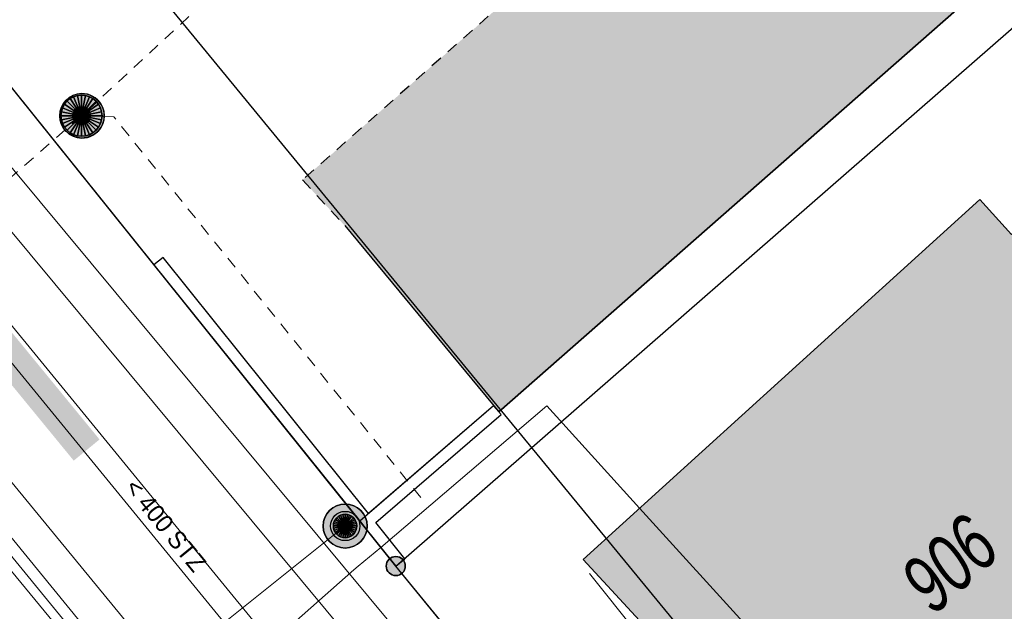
# Model space of a CAD drawing. Header units: metres. Extents: x 2695560 to 2696939, y 1260529 to 1262050.
# Tile 157 of 256: x 2695708 to 2695725, y 1260942 to 1260952. Entities that reach past the tile are written whole.
import ezdxf

# ---------------------------------------------------------------- set-up
doc = ezdxf.new("R2010")
doc.units = ezdxf.units.M
doc.linetypes.add('AUSGEZOGEN', pattern=[0])
doc.linetypes.add('VERDECKT2_S2', pattern=[0.36, 0.2, -0.16])
for name, color, linetype in [('XR$1$AV_Flächen (EO)', 7, 'AUSGEZOGEN'), ('XR$1$AV_Gebäudeflächen (BB)', 7, 'AUSGEZOGEN'), ('XR$1$AV_Gebäudeflächen (EO)', 7, 'AUSGEZOGEN'), ('XR$1$AV_Grenzpunkte', 7, 'AUSGEZOGEN'), ('XR$1$AV_Linien (BB)', 7, 'AUSGEZOGEN'), ('XR$1$AV_Versicherung-Nr.', 7, 'AUSGEZOGEN'), ('XR$1$AW_LK_Schachtdeckel', 24, 'AUSGEZOGEN'), ('XR$1$Liegenschaftsgrenzen', 7, 'AUSGEZOGEN'), ('XR$1$PFAV', 255, 'AUSGEZOGEN'), ('XR$1$PFAW', 255, 'AUSGEZOGEN'), ('XR$1$PFWA', 255, 'AUSGEZOGEN'), ('XR$1$RP_Abstandslinie', 7, 'AUSGEZOGEN'), ('XR$1$WA_LK_Hydrant', 171, 'AUSGEZOGEN')]:
    doc.layers.add(name, color=color, linetype=linetype)
for name, color, linetype, lineweight in [('XR$2$ABW-Linie-R-genau', 4, 'AUSGEZOGEN', 18), ('XR$2$ABW-Linie-R-ungenau', 4, 'VERDECKT2_S2', 18), ('XR$2$ABW-LinieFlaeche-R-genau', 4, 'AUSGEZOGEN', 18), ('XR$2$ABW-Punkt', 6, 'AUSGEZOGEN', 18), ('XR$2$ELE-Flaeche-oberirdisch', 1, 'AUSGEZOGEN', 18), ('XR$2$GAS-Linie-genau', 12, 'AUSGEZOGEN', 18), ('XR$2$KOM-Linie-U-genau', 91, 'AUSGEZOGEN', 18), ('XR$2$KOM-LinieFlaeche-U-genau', 91, 'AUSGEZOGEN', 18), ('XR$2$WAS-Linie-genau', 5, 'AUSGEZOGEN', 18), ('XR$2$WAS-Punkt', 5, 'AUSGEZOGEN', 18), ('XR$2$WEI-Text', 59, 'AUSGEZOGEN', 18)]:
    doc.layers.add(name, color=color, linetype=linetype, lineweight=lineweight)
doc.styles.add('ARIAL', font='arial.ttf')
doc.styles.add('TXT', font='txt')

# ---------------------------------------------------------------- blocks, each defined once
blk = doc.blocks.new('BAV15')
at = {"layer": 'XR$1$PFAV', "transparency": 33554687}
blk.add_hatch(color=7, dxfattribs=at).paths.add_polyline_path([(0.5, 0), (0.49, 0.101), (0.459, 0.197), (0.41, 0.286), (0.344, 0.362), (0.264, 0.424), (0.174, 0.469), (0.076, 0.494), (-0.025, 0.499), (-0.125, 0.484), (-0.22, 0.449), (-0.306, 0.395), (-0.379, 0.326), (-0.437, 0.243), (-0.477, 0.15), (-0.497, 0.051), (-0.497, -0.051), (-0.477, -0.15), (-0.437, -0.243), (-0.379, -0.326), (-0.306, -0.395), (-0.22, -0.449), (-0.125, -0.484), (-0.025, -0.499), (0.076, -0.494), (0.174, -0.469), (0.264, -0.424), (0.344, -0.362), (0.41, -0.286), (0.459, -0.197), (0.49, -0.101)])
at = {"color": 7, "transparency": 33554687}
for start, end in [(90, 270), (270, 90)]:
    blk.add_arc((0, 0), 0.5, start, end, dxfattribs=at)
at = {"layer": 'XR$1$PFAV', "transparency": 33554687}
blk.add_circle((0, 0), 0.5, dxfattribs=at)
blk = doc.blocks.new('COMPLEXOBJECT_1445')
at = {"layer": 'XR$1$RP_Abstandslinie', "color": 7, "linetype": 'AUSGEZOGEN', "transparency": 33554687}
blk.add_line((5695.64, 10969.48), (5728.98, 10928.9), dxfattribs=at)
blk = doc.blocks.new('BAW2088')
at = {"layer": 'XR$1$PFAW', "transparency": 33554687}
blk.add_hatch(color=253, dxfattribs=at).paths.add_polyline_path([(0.51, 0), (0.5, 0.101), (0.47, 0.197), (0.421, 0.286), (0.355, 0.362), (0.275, 0.424), (0.184, 0.469), (0.086, 0.494), (-0.015, 0.499), (-0.115, 0.484), (-0.21, 0.449), (-0.296, 0.395), (-0.369, 0.326), (-0.427, 0.243), (-0.467, 0.15), (-0.487, 0.051), (-0.487, -0.051), (-0.467, -0.15), (-0.427, -0.243), (-0.369, -0.326), (-0.296, -0.395), (-0.21, -0.449), (-0.115, -0.484), (-0.015, -0.499), (0.086, -0.494), (0.184, -0.469), (0.275, -0.424), (0.355, -0.362), (0.421, -0.286), (0.47, -0.197), (0.5, -0.101)])
at = {"transparency": 33554687}
for start, end in [(91.1948, 268.8052), (268.8052, 91.1948)]:
    blk.add_arc((0.01, 0), 0.5, start, end, dxfattribs=at)
at = {"layer": 'XR$1$PFAW', "transparency": 33554687}
blk.add_circle((0.01, 0), 0.5, dxfattribs=at)
blk = doc.blocks.new('BWA2009')
at = {"true_color": 0x000000, "transparency": 33554687}
blk.add_hatch(color=18, dxfattribs=at).paths.add_polyline_path([(0.333, 0), (0.327, 0.067), (0.306, 0.131), (0.274, 0.19), (0.23, 0.242), (0.176, 0.283), (0.116, 0.313), (0.05, 0.329), (-0.017, 0.333), (-0.084, 0.323), (-0.147, 0.299), (-0.204, 0.264), (-0.253, 0.217), (-0.291, 0.162), (-0.318, 0.1), (-0.332, 0.034), (-0.332, -0.034), (-0.318, -0.1), (-0.291, -0.162), (-0.253, -0.217), (-0.204, -0.264), (-0.147, -0.299), (-0.084, -0.323), (-0.017, -0.333), (0.05, -0.329), (0.116, -0.313), (0.176, -0.283), (0.23, -0.242), (0.274, -0.19), (0.306, -0.131), (0.327, -0.067)])
at = {"layer": 'XR$1$PFWA', "transparency": 33554687}
blk.add_hatch(color=7, dxfattribs=at).paths.add_polyline_path([(0.5, 0), (0.49, 0.101), (0.459, 0.197), (0.41, 0.286), (0.344, 0.362), (0.264, 0.424), (0.174, 0.469), (0.076, 0.494), (-0.025, 0.499), (-0.125, 0.484), (-0.22, 0.449), (-0.306, 0.395), (-0.379, 0.326), (-0.437, 0.243), (-0.477, 0.15), (-0.497, 0.051), (-0.497, -0.051), (-0.477, -0.15), (-0.437, -0.243), (-0.379, -0.326), (-0.306, -0.395), (-0.22, -0.449), (-0.125, -0.484), (-0.025, -0.499), (0.076, -0.494), (0.174, -0.469), (0.264, -0.424), (0.344, -0.362), (0.41, -0.286), (0.459, -0.197), (0.49, -0.101)])
at = {"transparency": 33554687}
blk.add_circle((0, 0), 0.333, dxfattribs=at)
for start, end in [(90, 180), (0, 90), (180, 270), (270, 0)]:
    blk.add_arc((0, 0), 0.5, start, end, dxfattribs=at)
at = {"layer": 'XR$1$PFWA', "transparency": 33554687}
blk.add_circle((0, 0), 0.5, dxfattribs=at)
blk = doc.blocks.new('WAS-OBERFLURHYDRANT')
at = {"layer": 'XR$2$WAS-Punkt', "linetype": 'AUSGEZOGEN', "transparency": 33554687}
blk.add_hatch(color=5, dxfattribs=at).paths.add_polyline_path([(0, -200), (20, -199), (40, -196), (60, -191), (79, -184), (97, -175), (114, -164), (130, -152), (145, -138), (158, -122), (170, -106), (180, -88), (188, -69), (194, -50), (198, -30), (200, -10), (200, 10), (198, 30), (194, 50), (188, 69), (180, 88), (170, 106), (158, 122), (145, 138), (130, 152), (114, 164), (97, 175), (79, 184), (60, 191), (40, 196), (20, 199), (0, 200), (-20, 199), (-40, 196), (-60, 191), (-79, 184), (-97, 175), (-114, 164), (-130, 152), (-145, 138), (-158, 122), (-170, 106), (-180, 88), (-188, 69), (-194, 50), (-198, 30), (-200, 10), (-200, -10), (-198, -30), (-194, -50), (-188, -69), (-180, -88), (-170, -106), (-158, -122), (-145, -138), (-130, -152), (-114, -164), (-97, -175), (-79, -184), (-60, -191), (-40, -196), (-20, -199)])
at = {"layer": 'XR$2$WAS-Punkt', "linetype": 'AUSGEZOGEN', "lineweight": 25, "transparency": 33554687}
for points in [[(-77, 185, 2500), (0, 0, 2500), (-111, 166, 2500)], [(-77, 185), (0, 0), (-111, 166)], [(-77, 185, 2500), (-77, 185), (-111, 166), (-111, 166, 2500)], [(-39, 196, 2500), (0, 0, 2500), (-77, 185, 2500)], [(-39, 196), (0, 0), (-77, 185)], [(-39, 196, 2500), (-39, 196), (-77, 185), (-77, 185, 2500)], [(0, 200, 2500), (0, 0, 2500), (-39, 196, 2500)], [(0, 200), (0, 0), (-39, 196)], [(0, 200, 2500), (0, 200), (-39, 196), (-39, 196, 2500)], [(39, 196, 2500), (0, 0, 2500), (0, 200, 2500)], [(39, 196), (0, 0), (0, 200)], [(39, 196, 2500), (39, 196), (0, 200), (0, 200, 2500)], [(77, 185, 2500), (0, 0, 2500), (39, 196, 2500)], [(77, 185), (0, 0), (39, 196)], [(111, 166, 2500), (0, 0, 2500), (77, 185, 2500)], [(111, 166), (0, 0), (77, 185)], [(77, 185, 2500), (77, 185), (39, 196), (39, 196, 2500)], [(111, 166, 2500), (111, 166), (77, 185), (77, 185, 2500)], [(-196, 39, 2500), (0, 0, 2500), (-200, 0, 2500)], [(-196, 39), (0, 0), (-200, 0)], [(-196, 39, 2500), (-196, 39), (-200, 0), (-200, 0, 2500)], [(-200, 0, 2500), (0, 0, 2500), (-196, -39, 2500)], [(-200, 0), (0, 0), (-196, -39)], [(-185, 77, 2500), (0, 0, 2500), (-196, 39, 2500)], [(-185, 77), (0, 0), (-196, 39)], [(-185, 77, 2500), (-185, 77), (-196, 39), (-196, 39, 2500)], [(-196, -39, 2500), (0, 0, 2500), (-185, -77, 2500)], [(-196, -39), (0, 0), (-185, -77)], [(-166, 111, 2500), (0, 0, 2500), (-185, 77, 2500)], [(-166, 111), (0, 0), (-185, 77)], [(-166, 111, 2500), (-166, 111), (-185, 77), (-185, 77, 2500)], [(-185, -77, 2500), (0, 0, 2500), (-166, -111, 2500)], [(-185, -77), (0, 0), (-166, -111)], [(-141, 141, 2500), (0, 0, 2500), (-166, 111, 2500)], [(-141, 141), (0, 0), (-166, 111)], [(-141, 141, 2500), (-141, 141), (-166, 111), (-166, 111, 2500)], [(-166, -111, 2500), (0, 0, 2500), (-141, -141, 2500)], [(-166, -111), (0, 0), (-141, -141)], [(-111, 166, 2500), (0, 0, 2500), (-141, 141, 2500)], [(-111, 166), (0, 0), (-141, 141)], [(-111, 166, 2500), (-111, 166), (-141, 141), (-141, 141, 2500)], [(-141, -141, 2500), (0, 0, 2500), (-111, -166, 2500)], [(-141, -141), (0, 0), (-111, -166)], [(-111, -166, 2500), (0, 0, 2500), (-77, -185, 2500)], [(-111, -166), (0, 0), (-77, -185)], [(-77, -185, 2500), (0, 0, 2500), (-39, -196, 2500)], [(-77, -185), (0, 0), (-39, -196)], [(-39, -196, 2500), (0, 0, 2500), (0, -200, 2500)], [(-39, -196), (0, 0), (0, -200)], [(141, 141, 2500), (0, 0, 2500), (111, 166, 2500)], [(141, 141), (0, 0), (111, 166)], [(166, 111, 2500), (0, 0, 2500), (141, 141, 2500)], [(166, 111), (0, 0), (141, 141)], [(185, 77, 2500), (0, 0, 2500), (166, 111, 2500)], [(185, 77), (0, 0), (166, 111)], [(196, 39, 2500), (0, 0, 2500), (185, 77, 2500)], [(196, 39), (0, 0), (185, 77)], [(200, 0, 2500), (0, 0, 2500), (196, 39, 2500)], [(200, 0), (0, 0), (196, 39)], [(0, -200, 2500), (0, 0, 2500), (39, -196, 2500)], [(39, -196, 2500), (0, 0, 2500), (77, -185, 2500)], [(77, -185, 2500), (0, 0, 2500), (111, -166, 2500)], [(111, -166, 2500), (0, 0, 2500), (141, -141, 2500)], [(141, -141, 2500), (0, 0, 2500), (166, -111, 2500)], [(166, -111, 2500), (0, 0, 2500), (185, -77, 2500)], [(185, -77, 2500), (0, 0, 2500), (196, -39, 2500)], [(196, -39, 2500), (0, 0, 2500), (200, 0, 2500)], [(0, -200), (0, 0), (39, -196)], [(39, -196), (0, 0), (77, -185)], [(77, -185), (0, 0), (111, -166)], [(111, -166), (0, 0), (141, -141)], [(141, -141), (0, 0), (166, -111)], [(166, -111), (0, 0), (185, -77)], [(185, -77), (0, 0), (196, -39)], [(196, -39), (0, 0), (200, 0)], [(141, 141, 2500), (141, 141), (111, 166), (111, 166, 2500)], [(166, 111, 2500), (166, 111), (141, 141), (141, 141, 2500)], [(185, 77, 2500), (185, 77), (166, 111), (166, 111, 2500)], [(196, 39, 2500), (196, 39), (185, 77), (185, 77, 2500)], [(200, 0, 2500), (200, 0), (196, 39), (196, 39, 2500)], [(-200, 0, 2500), (-200, 0), (-196, -39), (-196, -39, 2500)], [(-196, -39, 2500), (-196, -39), (-185, -77), (-185, -77, 2500)], [(-185, -77, 2500), (-185, -77), (-166, -111), (-166, -111, 2500)], [(-166, -111, 2500), (-166, -111), (-141, -141), (-141, -141, 2500)], [(-141, -141, 2500), (-141, -141), (-111, -166), (-111, -166, 2500)], [(-111, -166, 2500), (-111, -166), (-77, -185), (-77, -185, 2500)], [(77, -185, 2500), (77, -185), (111, -166), (111, -166, 2500)], [(111, -166, 2500), (111, -166), (141, -141), (141, -141, 2500)], [(141, -141, 2500), (141, -141), (166, -111), (166, -111, 2500)], [(166, -111, 2500), (166, -111), (185, -77), (185, -77, 2500)], [(185, -77, 2500), (185, -77), (196, -39), (196, -39, 2500)], [(196, -39, 2500), (196, -39), (200, 0), (200, 0, 2500)], [(-77, -185, 2500), (-77, -185), (-39, -196), (-39, -196, 2500)], [(-39, -196, 2500), (-39, -196), (0, -200), (0, -200, 2500)], [(0, -200, 2500), (0, -200), (39, -196), (39, -196, 2500)], [(39, -196, 2500), (39, -196), (77, -185), (77, -185, 2500)]]:
    blk.add_3dface(points, dxfattribs=at)
blk = doc.blocks.new('ABW-SCHLAMMSAMMLER_RUND')
at = {"layer": 'XR$2$ABW-Punkt', "linetype": 'AUSGEZOGEN', "lineweight": 13, "transparency": 33554687}
for p, q in [((-70, 75, 2500), (70, 75, 2500)), ((-70, -75, 2500), (70, -75, 2500))]:
    blk.add_line(p, q, dxfattribs=at)
blk.add_polyline3d([(90, 0, 2500), (0, 0, 2500), (-90, 0, 2500)], dxfattribs=at)
at = {"layer": 'XR$2$ABW-Punkt', "linetype": 'AUSGEZOGEN', "lineweight": 25, "transparency": 33554687}
for points in [[(-147, 29, 2500), (0, 0, 2500), (-150, 0, 2500)], [(-147, 29), (0, 0), (-150, 0)], [(-147, 29, 2500), (-147, 29), (-150, 0), (-150, 0, 2500)], [(-150, 0, 2500), (0, 0, 2500), (-147, -29, 2500)], [(-150, 0), (0, 0), (-147, -29)], [(-139, 57, 2500), (0, 0, 2500), (-147, 29, 2500)], [(-139, 57), (0, 0), (-147, 29)], [(-139, 57, 2500), (-139, 57), (-147, 29), (-147, 29, 2500)], [(-147, -29, 2500), (0, 0, 2500), (-139, -57, 2500)], [(-147, -29), (0, 0), (-139, -57)], [(-125, 83, 2500), (0, 0, 2500), (-139, 57, 2500)], [(-125, 83), (0, 0), (-139, 57)], [(-125, 83, 2500), (-125, 83), (-139, 57), (-139, 57, 2500)], [(-139, -57, 2500), (0, 0, 2500), (-125, -83, 2500)], [(-139, -57), (0, 0), (-125, -83)], [(-106, 106, 2500), (0, 0, 2500), (-125, 83, 2500)], [(-106, 106), (0, 0), (-125, 83)], [(-106, 106, 2500), (-106, 106), (-125, 83), (-125, 83, 2500)], [(-125, -83, 2500), (0, 0, 2500), (-106, -106, 2500)], [(-125, -83), (0, 0), (-106, -106)], [(-83, 125, 2500), (0, 0, 2500), (-106, 106, 2500)], [(-83, 125), (0, 0), (-106, 106)], [(-83, 125, 2500), (-83, 125), (-106, 106), (-106, 106, 2500)], [(-106, -106, 2500), (0, 0, 2500), (-83, -125, 2500)], [(-106, -106), (0, 0), (-83, -125)], [(-57, 139, 2500), (0, 0, 2500), (-83, 125, 2500)], [(-57, 139), (0, 0), (-83, 125)], [(-57, 139, 2500), (-57, 139), (-83, 125), (-83, 125, 2500)], [(-83, -125, 2500), (0, 0, 2500), (-57, -139, 2500)], [(-83, -125), (0, 0), (-57, -139)], [(-29, 147, 2500), (0, 0, 2500), (-57, 139, 2500)], [(-29, 147), (0, 0), (-57, 139)], [(-29, 147, 2500), (-29, 147), (-57, 139), (-57, 139, 2500)], [(-57, -139, 2500), (0, 0, 2500), (-29, -147, 2500)], [(-57, -139), (0, 0), (-29, -147)], [(0, 150, 2500), (0, 0, 2500), (-29, 147, 2500)], [(0, 150), (0, 0), (-29, 147)], [(0, 150, 2500), (0, 150), (-29, 147), (-29, 147, 2500)], [(-29, -147, 2500), (0, 0, 2500), (0, -150, 2500)], [(-29, -147), (0, 0), (0, -150)], [(29, 147, 2500), (0, 0, 2500), (0, 150, 2500)], [(29, 147), (0, 0), (0, 150)], [(29, 147, 2500), (29, 147), (0, 150), (0, 150, 2500)], [(57, 139, 2500), (0, 0, 2500), (29, 147, 2500)], [(57, 139), (0, 0), (29, 147)], [(83, 125, 2500), (0, 0, 2500), (57, 139, 2500)], [(83, 125), (0, 0), (57, 139)], [(106, 106, 2500), (0, 0, 2500), (83, 125, 2500)], [(106, 106), (0, 0), (83, 125)], [(125, 83, 2500), (0, 0, 2500), (106, 106, 2500)], [(125, 83), (0, 0), (106, 106)], [(139, 57, 2500), (0, 0, 2500), (125, 83, 2500)], [(139, 57), (0, 0), (125, 83)], [(147, 29, 2500), (0, 0, 2500), (139, 57, 2500)], [(147, 29), (0, 0), (139, 57)], [(150, 0, 2500), (0, 0, 2500), (147, 29, 2500)], [(150, 0), (0, 0), (147, 29)], [(0, -150, 2500), (0, 0, 2500), (29, -147, 2500)], [(29, -147, 2500), (0, 0, 2500), (57, -139, 2500)], [(57, -139, 2500), (0, 0, 2500), (83, -125, 2500)], [(83, -125, 2500), (0, 0, 2500), (106, -106, 2500)], [(106, -106, 2500), (0, 0, 2500), (125, -83, 2500)], [(125, -83, 2500), (0, 0, 2500), (139, -57, 2500)], [(139, -57, 2500), (0, 0, 2500), (147, -29, 2500)], [(147, -29, 2500), (0, 0, 2500), (150, 0, 2500)], [(0, -150), (0, 0), (29, -147)], [(29, -147), (0, 0), (57, -139)], [(57, -139), (0, 0), (83, -125)], [(83, -125), (0, 0), (106, -106)], [(106, -106), (0, 0), (125, -83)], [(125, -83), (0, 0), (139, -57)], [(139, -57), (0, 0), (147, -29)], [(147, -29), (0, 0), (150, 0)], [(57, 139, 2500), (57, 139), (29, 147), (29, 147, 2500)], [(83, 125, 2500), (83, 125), (57, 139), (57, 139, 2500)], [(106, 106, 2500), (106, 106), (83, 125), (83, 125, 2500)], [(125, 83, 2500), (125, 83), (106, 106), (106, 106, 2500)], [(139, 57, 2500), (139, 57), (125, 83), (125, 83, 2500)], [(147, 29, 2500), (147, 29), (139, 57), (139, 57, 2500)], [(150, 0, 2500), (150, 0), (147, 29), (147, 29, 2500)], [(-150, 0, 2500), (-150, 0), (-147, -29), (-147, -29, 2500)], [(-147, -29, 2500), (-147, -29), (-139, -57), (-139, -57, 2500)], [(-139, -57, 2500), (-139, -57), (-125, -83), (-125, -83, 2500)], [(-125, -83, 2500), (-125, -83), (-106, -106), (-106, -106, 2500)], [(-106, -106, 2500), (-106, -106), (-83, -125), (-83, -125, 2500)], [(-83, -125, 2500), (-83, -125), (-57, -139), (-57, -139, 2500)], [(-57, -139, 2500), (-57, -139), (-29, -147), (-29, -147, 2500)], [(-29, -147, 2500), (-29, -147), (0, -150), (0, -150, 2500)], [(0, -150, 2500), (0, -150), (29, -147), (29, -147, 2500)], [(29, -147, 2500), (29, -147), (57, -139), (57, -139, 2500)], [(57, -139, 2500), (57, -139), (83, -125), (83, -125, 2500)], [(83, -125, 2500), (83, -125), (106, -106), (106, -106, 2500)], [(106, -106, 2500), (106, -106), (125, -83), (125, -83, 2500)], [(125, -83, 2500), (125, -83), (139, -57), (139, -57, 2500)], [(139, -57, 2500), (139, -57), (147, -29), (147, -29, 2500)], [(147, -29, 2500), (147, -29), (150, 0), (150, 0, 2500)]]:
    blk.add_3dface(points, dxfattribs=at)
blk = doc.blocks.new('ABW-DECKEL')
at = {"layer": 'XR$2$ABW-Punkt', "linetype": 'AUSGEZOGEN', "lineweight": 25, "transparency": 33554687}
for points in [[(-68, 343, 2500), (0, 0, 2500), (-134, 323, 2500)], [(-68, 343), (0, 0), (-134, 323)], [(-68, 343, 2500), (-68, 343), (-134, 323), (-134, 323, 2500)], [(0, 350, 2500), (0, 0, 2500), (-68, 343, 2500)], [(0, 350), (0, 0), (-68, 343)], [(0, 350, 2500), (0, 350), (-68, 343), (-68, 343, 2500)], [(68, 343, 2500), (0, 0, 2500), (0, 350, 2500)], [(68, 343), (0, 0), (0, 350)], [(68, 343, 2500), (68, 343), (0, 350), (0, 350, 2500)], [(134, 323, 2500), (0, 0, 2500), (68, 343, 2500)], [(134, 323), (0, 0), (68, 343)], [(134, 323, 2500), (134, 323), (68, 343), (68, 343, 2500)], [(-291, 194, 2500), (0, 0, 2500), (-323, 134, 2500)], [(-291, 194), (0, 0), (-323, 134)], [(-291, 194, 2500), (-291, 194), (-323, 134), (-323, 134, 2500)], [(-247, 247, 2500), (0, 0, 2500), (-291, 194, 2500)], [(-247, 247), (0, 0), (-291, 194)], [(-247, 247, 2500), (-247, 247), (-291, 194), (-291, 194, 2500)], [(-194, 291, 2500), (0, 0, 2500), (-247, 247, 2500)], [(-194, 291), (0, 0), (-247, 247)], [(-194, 291, 2500), (-194, 291), (-247, 247), (-247, 247, 2500)], [(-134, 323, 2500), (0, 0, 2500), (-194, 291, 2500)], [(-134, 323), (0, 0), (-194, 291)], [(-134, 323, 2500), (-134, 323), (-194, 291), (-194, 291, 2500)], [(194, 291, 2500), (0, 0, 2500), (134, 323, 2500)], [(194, 291), (0, 0), (134, 323)], [(247, 247, 2500), (0, 0, 2500), (194, 291, 2500)], [(247, 247), (0, 0), (194, 291)], [(291, 194, 2500), (0, 0, 2500), (247, 247, 2500)], [(291, 194), (0, 0), (247, 247)], [(323, 134, 2500), (0, 0, 2500), (291, 194, 2500)], [(323, 134), (0, 0), (291, 194)], [(194, 291, 2500), (194, 291), (134, 323), (134, 323, 2500)], [(247, 247, 2500), (247, 247), (194, 291), (194, 291, 2500)], [(291, 194, 2500), (291, 194), (247, 247), (247, 247, 2500)], [(323, 134, 2500), (323, 134), (291, 194), (291, 194, 2500)], [(-343, 68, 2500), (0, 0, 2500), (-350, 0, 2500)], [(-343, 68), (0, 0), (-350, 0)], [(-343, 68, 2500), (-343, 68), (-350, 0), (-350, 0, 2500)], [(-350, 0, 2500), (0, 0, 2500), (-343, -68, 2500)], [(-350, 0), (0, 0), (-343, -68)], [(-323, 134, 2500), (0, 0, 2500), (-343, 68, 2500)], [(-323, 134), (0, 0), (-343, 68)], [(-323, 134, 2500), (-323, 134), (-343, 68), (-343, 68, 2500)], [(-343, -68, 2500), (0, 0, 2500), (-323, -134, 2500)], [(-343, -68), (0, 0), (-323, -134)], [(-323, -134, 2500), (0, 0, 2500), (-291, -194, 2500)], [(-323, -134), (0, 0), (-291, -194)], [(-291, -194, 2500), (0, 0, 2500), (-247, -247, 2500)], [(-291, -194), (0, 0), (-247, -247)], [(-247, -247, 2500), (0, 0, 2500), (-194, -291, 2500)], [(-247, -247), (0, 0), (-194, -291)], [(-194, -291, 2500), (0, 0, 2500), (-134, -323, 2500)], [(-194, -291), (0, 0), (-134, -323)], [(-134, -323, 2500), (0, 0, 2500), (-68, -343, 2500)], [(-134, -323), (0, 0), (-68, -343)], [(-68, -343, 2500), (0, 0, 2500), (0, -350, 2500)], [(-68, -343), (0, 0), (0, -350)], [(343, 68, 2500), (0, 0, 2500), (323, 134, 2500)], [(343, 68), (0, 0), (323, 134)], [(350, 0, 2500), (0, 0, 2500), (343, 68, 2500)], [(350, 0), (0, 0), (343, 68)], [(0, -350, 2500), (0, 0, 2500), (68, -343, 2500)], [(68, -343, 2500), (0, 0, 2500), (134, -323, 2500)], [(134, -323, 2500), (0, 0, 2500), (194, -291, 2500)], [(194, -291, 2500), (0, 0, 2500), (247, -247, 2500)], [(247, -247, 2500), (0, 0, 2500), (291, -194, 2500)], [(291, -194, 2500), (0, 0, 2500), (323, -134, 2500)], [(323, -134, 2500), (0, 0, 2500), (343, -68, 2500)], [(343, -68, 2500), (0, 0, 2500), (350, 0, 2500)], [(0, -350), (0, 0), (68, -343)], [(68, -343), (0, 0), (134, -323)], [(134, -323), (0, 0), (194, -291)], [(194, -291), (0, 0), (247, -247)], [(247, -247), (0, 0), (291, -194)], [(291, -194), (0, 0), (323, -134)], [(323, -134), (0, 0), (343, -68)], [(343, -68), (0, 0), (350, 0)], [(343, 68, 2500), (343, 68), (323, 134), (323, 134, 2500)], [(350, 0, 2500), (350, 0), (343, 68), (343, 68, 2500)], [(-350, 0, 2500), (-350, 0), (-343, -68), (-343, -68, 2500)], [(-343, -68, 2500), (-343, -68), (-323, -134), (-323, -134, 2500)], [(-323, -134, 2500), (-323, -134), (-291, -194), (-291, -194, 2500)], [(291, -194, 2500), (291, -194), (323, -134), (323, -134, 2500)], [(323, -134, 2500), (323, -134), (343, -68), (343, -68, 2500)], [(343, -68, 2500), (343, -68), (350, 0), (350, 0, 2500)], [(-291, -194, 2500), (-291, -194), (-247, -247), (-247, -247, 2500)], [(-247, -247, 2500), (-247, -247), (-194, -291), (-194, -291, 2500)], [(-194, -291, 2500), (-194, -291), (-134, -323), (-134, -323, 2500)], [(-134, -323, 2500), (-134, -323), (-68, -343), (-68, -343, 2500)], [(68, -343, 2500), (68, -343), (134, -323), (134, -323, 2500)], [(134, -323, 2500), (134, -323), (194, -291), (194, -291, 2500)], [(194, -291, 2500), (194, -291), (247, -247), (247, -247, 2500)], [(247, -247, 2500), (247, -247), (291, -194), (291, -194, 2500)], [(-68, -343, 2500), (-68, -343), (0, -350), (0, -350, 2500)], [(0, -350, 2500), (0, -350), (68, -343), (68, -343, 2500)]]:
    blk.add_3dface(points, dxfattribs=at)

msp = doc.modelspace()

# ---------------------------------------------------------------- hatches: boundary and pattern name
at = {"transparency": 33554687}
msp.add_hatch(color=7, dxfattribs=at).paths.add_polyline_path([(2695707.293, 1260947.472), (2695706.853, 1260947.111), (2695708.873, 1260944.646), (2695709.313, 1260945.007)])
at = {"layer": 'XR$1$AV_Gebäudeflächen (BB)', "true_color": 0xd2d2d2, "transparency": 33554687}
msp.add_hatch(color=254, dxfattribs=at).paths.add_polyline_path([(2695723.736, 1260936.263), (2695730.457, 1260942.368), (2695729.948, 1260942.928), (2695731.054, 1260943.932), (2695729.635, 1260945.494), (2695728.52, 1260944.481), (2695726.961, 1260946.197), (2695728.066, 1260947.201), (2695725.965, 1260949.514), (2695724.85, 1260948.501), (2695724.308, 1260949.098), (2695717.554, 1260942.963)])
at = {"layer": 'XR$1$AV_Gebäudeflächen (EO)', "true_color": 0xebebeb, "transparency": 33554687}
msp.add_hatch(color=7, dxfattribs=at).paths.add_polyline_path([(2695716.117, 1260945.477), (2695730.449, 1260958.075), (2695727.712, 1260961.181), (2695727.011, 1260961.976), (2695712.77, 1260949.429), (2695713.49, 1260948.651)])

# ---------------------------------------------------------------- linework, layer by layer
at = {"layer": 'XR$1$AV_Flächen (EO)', "color": 7, "linetype": 'AUSGEZOGEN', "transparency": 33554687}
msp.add_line((2695713.49, 1260948.651), (2695716.117, 1260945.477), dxfattribs=at)
at = {"layer": 'XR$1$AV_Flächen (EO)', "color": 7, "linetype": 'VERDECKT2_S2', "transparency": 33554687}
msp.add_lwpolyline([(2695727.712, 1260961.181), (2695727.011, 1260961.976), (2695712.77, 1260949.429), (2695713.49, 1260948.651)], dxfattribs=at)
at = {"layer": 'XR$1$AV_Flächen (EO)', "color": 7, "linetype": 'AUSGEZOGEN', "transparency": 33554687}
msp.add_lwpolyline([(2695716.117, 1260945.477), (2695730.449, 1260958.075), (2695727.712, 1260961.181)], dxfattribs=at)
msp.add_lwpolyline([(2695714.516, 1260942.975), (2695714.023, 1260943.589), (2695716.155, 1260945.431), (2695716.024, 1260945.582), (2695713.898, 1260943.745), (2695710.396, 1260948.106), (2695710.24, 1260947.98), (2695713.757, 1260943.601), (2695713.872, 1260943.458), (2695714.36, 1260942.85), (2695714.516, 1260942.975)], close=True, dxfattribs=at)
at = {"layer": 'XR$1$AV_Linien (BB)', "color": 7, "linetype": 'AUSGEZOGEN', "transparency": 33554687}
msp.add_line((2695713.746, 1260943.614), (2695706.803, 1260952.261), dxfattribs=at)
for points in [[(2695706.803, 1260952.261), (2695709.269, 1260954.498), (2695709.093, 1260954.712), (2695709.714, 1260955.224), (2695705.99, 1260959.434), (2695712.21, 1260964.9), (2695718.474, 1260970.435), (2695718.567, 1260970.33), (2695720.317, 1260971.873), (2695732.373, 1260959.953), (2695730.356, 1260958.18), (2695730.449, 1260958.075), (2695716.117, 1260945.477), (2695716.024, 1260945.582), (2695713.746, 1260943.614)], [(2695723.807, 1260931.325), (2695714.36, 1260942.85), (2695713.746, 1260943.614)]]:
    msp.add_lwpolyline(points, dxfattribs=at)
msp.add_lwpolyline([(2695723.736, 1260936.263), (2695717.554, 1260942.963), (2695724.308, 1260949.098), (2695724.85, 1260948.501), (2695725.965, 1260949.514), (2695728.066, 1260947.201), (2695726.961, 1260946.197), (2695728.52, 1260944.481), (2695729.635, 1260945.494), (2695731.054, 1260943.932), (2695729.948, 1260942.928), (2695730.457, 1260942.368), (2695723.736, 1260936.263)], close=True, dxfattribs=at)
at = {"layer": 'XR$1$Liegenschaftsgrenzen', "color": 7, "linetype": 'AUSGEZOGEN', "transparency": 33554687}
for p, q in [((2695714.36, 1260942.85), (2695731.55, 1260957.85)), ((2695727.73, 1260926.54), (2695714.36, 1260942.85))]:
    msp.add_line(p, q, dxfattribs=at)
msp.add_lwpolyline([(2695692.67, 1260971.8), (2695691.86, 1260970.37), (2695692.28, 1260969.46), (2695697.77, 1260963.51), (2695714.36, 1260942.85)], dxfattribs=at)
at = {"layer": 'XR$2$ABW-Linie-R-genau', "linetype": 'AUSGEZOGEN', "transparency": 33554687}
msp.add_line((2695717.663, 1260942.722), (2695720.814, 1260938.788), dxfattribs=at)
at = {"layer": 'XR$2$ABW-Linie-R-ungenau', "linetype": 'VERDECKT2_S2', "transparency": 33554687}
for p, q in [((2695713.209, 1260954.423), (2695709.002, 1260950.512)), ((2695708.999, 1260950.519), (2695707.419, 1260949.138))]:
    msp.add_line(p, q, dxfattribs=at)
msp.add_lwpolyline([(2695714.787, 1260944.018), (2695709.556, 1260950.504), (2695709.016, 1260950.521)], dxfattribs=at)
at = {"layer": 'XR$2$ABW-LinieFlaeche-R-genau', "linetype": 'AUSGEZOGEN', "transparency": 33554687}
msp.add_lwpolyline([(2695731.384, 1260917.509), (2695698.613, 1260957.562), (2695698.923, 1260957.816), (2695731.694, 1260917.763), (2695731.384, 1260917.509)], close=True, dxfattribs=at)
at = {"layer": 'XR$2$ELE-Flaeche-oberirdisch', "transparency": 33554687}
msp.add_lwpolyline([(2695735.971, 1260916.114), (2695730.174, 1260922.567), (2695721.698, 1260932.939), (2695706.559, 1260951.146), (2695701.163, 1260957.4), (2695696.484, 1260963.514), (2695695.968, 1260963.037), (2695700.619, 1260956.958), (2695706.025, 1260950.694), (2695721.158, 1260932.493), (2695729.642, 1260922.111), (2695735.45, 1260915.646), (2695735.971, 1260916.114)], close=True, dxfattribs=at)
at = {"layer": 'XR$2$GAS-Linie-genau', "linetype": 'AUSGEZOGEN', "transparency": 33554687}
msp.add_lwpolyline([(2695715.699, 1260933.666), (2695695.557, 1260958.35), (2695688.632, 1260965.783)], dxfattribs=at)
at = {"layer": 'XR$2$KOM-Linie-U-genau', "linetype": 'AUSGEZOGEN', "transparency": 33554687}
for p, q in [((2695698.098, 1260954.868), (2695708.734, 1260941.895)), ((2695716.935, 1260945.578), (2695718.515, 1260943.838)), ((2695718.515, 1260943.838), (2695721.205, 1260940.877))]:
    msp.add_line(p, q, dxfattribs=at)
for points in [[(2695713.719, 1260942.85), (2695714.108, 1260943.163), (2695716.935, 1260945.578)], [(2695710.568, 1260940.062), (2695713.644, 1260942.783), (2695713.719, 1260942.85)]]:
    msp.add_lwpolyline(points, dxfattribs=at)
at = {"layer": 'XR$2$KOM-LinieFlaeche-U-genau', "linetype": 'AUSGEZOGEN', "transparency": 33554687}
msp.add_lwpolyline([(2695710.243, 1260938.941), (2695702.461, 1260948.39), (2695695.737, 1260956.908), (2695696.169, 1260957.248), (2695702.889, 1260948.736), (2695710.667, 1260939.291), (2695710.243, 1260938.941)], close=True, dxfattribs=at)
at = {"layer": 'XR$2$WAS-Linie-genau', "linetype": 'AUSGEZOGEN', "transparency": 33554687}
msp.add_line((2695711.282, 1260941.762), (2695713.497, 1260943.533), dxfattribs=at)
msp.add_lwpolyline([(2695710.438, 1260941.087), (2695695.952, 1260958.722), (2695689.504, 1260965.599)], dxfattribs=at)

# ---------------------------------------------------------------- block references
at = {"layer": 'XR$1$AV_Grenzpunkte', "color": 7, "linetype": 'AUSGEZOGEN', "lineweight": -3, "transparency": 33554687, "xscale": 0.3249999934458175, "yscale": 0.3249999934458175}
msp.add_blockref('BAV15', (2695714.36, 1260942.85), dxfattribs=at)
at = {"layer": 'XR$1$AW_LK_Schachtdeckel', "color": 24, "linetype": 'AUSGEZOGEN', "lineweight": -3, "transparency": 33554687, "xscale": 0.7578193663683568, "yscale": 0.7578193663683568}
msp.add_blockref('BAW2088', (2695709.006, 1260950.523), dxfattribs=at)
at = {"layer": 'XR$1$RP_Abstandslinie', "color": 7, "linetype": 'AUSGEZOGEN', "lineweight": -3, "transparency": 33554687}
msp.add_blockref('COMPLEXOBJECT_1445', (2690000.97, 1249999.81), dxfattribs=at)
at = {"layer": 'XR$1$WA_LK_Hydrant', "color": 171, "linetype": 'AUSGEZOGEN', "lineweight": -3, "transparency": 33554687, "xscale": 0.7499999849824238, "yscale": 0.7499999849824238}
msp.add_blockref('BWA2009', (2695713.498, 1260943.532), dxfattribs=at)
at = {"layer": 'XR$2$ABW-Punkt', "color": 6, "linetype": 'AUSGEZOGEN', "lineweight": 18, "transparency": 33554687, "xscale": 0.001, "yscale": 0.001, "zscale": 0.001, "rotation": 360}
for name in ['ABW-DECKEL', 'ABW-SCHLAMMSAMMLER_RUND']:
    msp.add_blockref(name, (2695709.006, 1260950.524), dxfattribs=at)
at = {"layer": 'XR$2$WAS-Punkt', "color": 5, "linetype": 'AUSGEZOGEN', "lineweight": 18, "transparency": 33554687, "xscale": 0.001, "yscale": 0.001, "zscale": 0.001, "rotation": 270}
msp.add_blockref('WAS-OBERFLURHYDRANT', (2695713.497, 1260943.533), dxfattribs=at)

# ---------------------------------------------------------------- texts
at = {"layer": 'XR$1$AV_Versicherung-Nr.', "color": 7, "transparency": 33554687, "insert": (2695723.794, 1260942.886), "char_height": 0.96842, "width": 1.93301, "attachment_point": 5, "rotation": 42.2505, "style": 'ARIAL'}
msp.add_mtext('\\A1;{\\fArial|i1|b0;\\H0.968418;\\W0.700000;\\C7;906}\\P', dxfattribs=at)
at = {"layer": 'XR$2$WEI-Text', "transparency": 33554687, "insert": (2695710.436, 1260943.542), "char_height": 0.3, "width": 2.62619, "attachment_point": 5, "rotation": 309.3, "style": 'TXT'}
msp.add_mtext('\\W1.00;<\\~400\\~STZ', dxfattribs=at)

doc.saveas('drawing.dxf')
